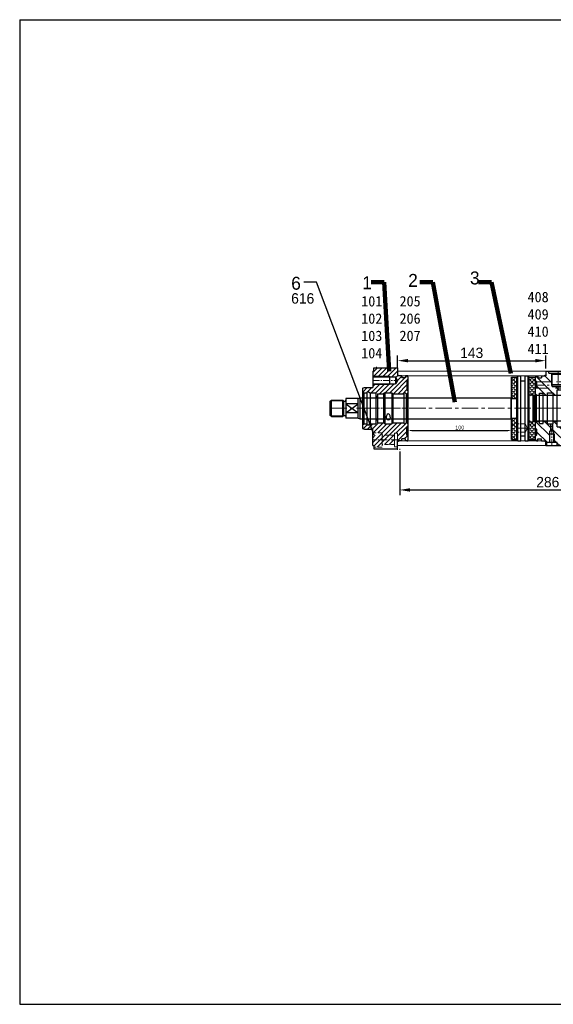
# Model space of a CAD drawing. Header units: millimetres. Extents: x -659 to 2491, y 7246 to 8205.
# Tile 1 of 4: x -659 to -144, y 7255 to 8205. Entities that reach past the tile are written whole.
import ezdxf

# ---------------------------------------------------------------- set-up
doc = ezdxf.new("R2010")
doc.units = ezdxf.units.MM
doc.header["$MEASUREMENT"] = 0
doc.linetypes.add('CENTER', pattern=[50.8, 31.75, -6.35, 6.35, -6.35])
doc.linetypes.add('DASHED', pattern=[19.05, 12.7, -6.35])
doc.layers.get('Defpoints').update_dxf_attribs({"lineweight": 25})
for name, color, linetype, lineweight in [('图层1', 7, 'Continuous', 25), ('图层2', 3, 'CENTER', 13), ('图层3', 2, 'Continuous', 13), ('图层4', 1, 'Continuous', 30), ('图层5', 5, 'DASHED', 13), ('图层7', 4, 'Continuous', 13)]:
    doc.layers.add(name, color=color, linetype=linetype, lineweight=lineweight)
doc.dimstyles.new('ISO-25', dxfattribs={"dimscale": 2, "dimtxt": 2.5, "dimasz": 2.5, "dimexe": 1.25, "dimexo": 0.625, "dimtad": 1, "dimtxsty": 'Standard', "dimcen": 2.5, "dimadec": 0, "dimazin": 0, "dimtfac": 1, "dimtmove": 0, "dimatfit": 3, "dimfxl": 1, "dimarcsym": 0})
pattern_1 = [(45, (74.333, 7987.242), (-1.975656, 1.975656), [2.032, -0.762]), (135, (74.333, 7987.242), (-1.975656, -1.975656), [2.032, -0.762])]

# ---------------------------------------------------------------- blocks, each defined once
blk = doc.blocks.new('02特殊前法兰')
at = {"layer": '图层7'}
h = blk.add_hatch(dxfattribs=at)
h.set_pattern_fill('ANSI31', color=256)
h.set_pattern_definition([(45, (-18114.527, 4885.2866), (-2.24506403, 2.24506403), [])])
h.paths.add_polyline_path([(32, 23.7), (26, 23.7), (26, 23), (10, 23), (10, 20), (2, 20), (0, 19.46), (0, 15.87), (1.5, 15), (4.2, 15, -0.547394), (5.85, 15.85), (7.32, 15), (13, 15), (13, 10.2), (14.5, 10.2), (14.5, 14), (20.5, 14), (21.5, 15), (28.5, 15), (29.5, 14), (39.9, 14, -0.912871), (42.1, 14), (43, 14), (44, 15), (44, 17), (43, 18), (43, 26), (44, 27), (44, 30.5, 0.414214), (43, 31.5), (41.6, 31.5), (41.6, 29.4), (38, 29.4), (38, 31.5), (34, 31.5), (34, 36), (34, 39), (11, 39), (11, 36), (10, 36), (10, 31), (26, 31), (26, 30.3), (32, 30.3), (33.91, 27)])
h.paths.add_polyline_path([(15.45, -23.51), (19, -23.51), (19, -26.01), (31, -26.01), (31, -24.01), (34, -24.01), (34, -30.51), (34, -31.5), (38, -31.5), (38, -29.4), (41.6, -29.4), (41.6, -31.5), (43, -31.5, 0.414214), (44, -30.5), (44, -27), (43, -26), (43, -18), (44, -17), (44, -15), (43, -14), (42.1, -14, -0.912871), (39.9, -14), (29.5, -14), (28.5, -15), (21.5, -15), (20.5, -14), (17.38, -14, -0.072973), (17.82, -16.95, -0.174896)])
h.paths.add_polyline_path([(17.82, -16.95, 0.072973), (17.38, -14), (14.5, -14), (14.5, -10.2), (13, -10.2), (13, -15), (7.32, -15), (5.85, -15.85, -0.547394), (4.2, -15), (1.5, -15), (0, -15.87), (0, -19.46), (2, -20), (10, -20), (10, -23.51), (15.45, -23.51, 0.174896)])
h.paths.add_polyline_path([(19, -26.01), (19, -23.51), (15.45, -23.51, -0.160499), (10, -26.93), (10, -30.51), (19, -30.51)])
h.paths.add_polyline_path([(19, -30.51), (31, -30.51), (31, -26.01), (19, -26.01)])
h.paths.add_polyline_path([(31, -35.01), (31, -30.51), (19, -30.51), (19, -35.01)])
h.paths.add_polyline_path([(24.67, -32.55), (33.83, -32.55), (33.83, -37.97), (24.67, -37.97)], flags=9)
h.paths.add_polyline_path([(19, -35.01), (19, -30.51), (10, -30.51), (10, -36), (11, -36), (11, -37.51), (19, -37.51)])
h.paths.add_polyline_path([(34.07, 26.54), (39.66, 21.54), (36.04, 17.51), (30.45, 22.51)], flags=24)
h.paths.add_polyline_path([(16.54, -14.56), (19.46, -14.56), (19.46, -19.56), (16.54, -19.56)], flags=24)
h.paths.add_polyline_path([(29.5, -22.05), (32.5, -22.05), (32.5, -24.3), (29.5, -24.3)], flags=24)
h.paths.add_polyline_path([(29.5, -20.05), (34.75, -20.05), (34.75, -22.55), (29.5, -22.55)], flags=24)
h.paths.add_polyline_path([(20.5, -20.3), (29.67, -20.3), (29.67, -24.47), (20.5, -24.47)], flags=24)
h.paths.add_polyline_path([(23.54, -14.56), (26.46, -14.56), (26.46, -19.56), (23.54, -19.56)], flags=24)
at = {"layer": '图层1'}
for p, q in [((11, 39), (34, 39)), ((11, 36), (11, 39)), ((34, 39), (34, 31.5)), ((10, 36), (10, 20)), ((10, 30.3), (32, 30.3)), ((26, 31), (26, 23)), ((33.91, 27), (32, 30.3)), ((32, 30.3), (32, 23.7)), ((34, 36), (34, 31.5)), ((38, 31.5), (34, 31.5)), ((38, 31.5), (38, 29.4)), ((41.6, 29.4), (38, 29.4)), ((41.6, 31.5), (41.6, 29.4)), ((43, 31.5), (41.6, 31.5)), ((44, 30.5), (44, 15)), ((0, 19.46), (2, 20)), ((0, 19.46), (0, -19.46)), ((2, 20), (10, 20)), ((10, 23.7), (32, 23.7)), ((33.91, 27), (32, 23.7)), ((44, 27), (43, 26)), ((43, 26), (43, 18)), ((0.02, 15.85), (1.5, 15)), ((1.5, 15), (4.2, 15)), ((1.5, 15), (1.5, -15)), ((4.2, 15), (4.2, -15)), ((5.85, 15.85), (7.32, 15)), ((7.32, 15), (7.32, -15)), ((7.32, 15), (13, 15)), ((13, 15), (13, -15)), ((13, 10.2), (14.5, 10.2)), ((14.5, 14), (14.5, -14)), ((14.5, 14), (20.5, 14)), ((21.5, 15), (20.5, 14)), ((20.5, 14), (20.5, -14)), ((21.5, 15), (21.5, -15)), ((21.5, 15), (28.5, 15)), ((28.5, 15), (28.5, -15)), ((28.5, 15), (29.5, 14)), ((29.5, 14), (39.9, 14)), ((29.5, 14), (29.5, -14)), ((39.9, 14), (39.9, -14)), ((42.1, 14), (42.1, -14)), ((42.1, 14), (43, 14)), ((43, 18), (44, 17)), ((44, 15), (43, 14)), ((43, 14), (43, -14)), ((44, 15), (44, -30.5)), ((0, -15.87), (1.5, -15)), ((1.5, -15), (4.2, -15)), ((5.85, -15.85), (7.32, -15)), ((7.32, -15), (13, -15)), ((13, -10.2), (14.5, -10.2)), ((14.5, -14), (20.5, -14)), ((21.5, -15), (20.5, -14)), ((21.5, -15), (28.5, -15)), ((28.5, -15), (29.5, -14)), ((29.5, -14), (39.9, -14)), ((42.1, -14), (43, -14)), ((44, -15), (43, -14)), ((43, -18), (44, -17)), ((43, -26), (43, -18)), ((0, -19.46), (2, -20)), ((2, -20), (10, -20)), ((10, -36), (10, -20)), ((44, -27), (43, -26)), ((11, -36), (11, -39)), ((34, -39), (34, -31.5)), ((38, -31.5), (34, -31.5)), ((34, -36), (34, -31.5)), ((38, -31.5), (38, -29.4)), ((41.6, -29.4), (38, -29.4)), ((41.6, -31.5), (41.6, -29.4)), ((43, -31.5), (41.6, -31.5)), ((11, -39), (34, -39))]:
    blk.add_line(p, q, dxfattribs=at)
at = {"layer": '图层1', "ltscale": 0.2}
for p, q in [((10, 36), (11, 36)), ((10, -36), (11, -36))]:
    blk.add_line(p, q, dxfattribs=at)
at = {"layer": '图层1'}
for centre, radius, start, end in [((43, 30.5), 1, 0, 90), ((5.3, 14.9), 1.1, 60, 174.78409), ((41, 13.9), 1.1, 5.21591, 174.78409), ((5.3, -14.9), 1.1, 185.21591, 300), ((41, -13.9), 1.1, 185.21591, 354.78409), ((43, -30.5), 1, 270, 0)]:
    blk.add_arc(centre, radius, start, end, dxfattribs=at)
for major_axis, ratio in [((0, -3.6), 0.555556), ((0, 2.1), 0.952381)]:
    blk.add_ellipse((25, -9), major_axis=major_axis, ratio=ratio, start_param=1.570796, end_param=4.712389, dxfattribs=at)
at = {"layer": '图层2', "ltscale": 0.2}
for p, q in [((10, 27), (33.91, 27)), ((0, 0), (44, 0)), ((34, -30.51), (10, -30.51))]:
    blk.add_line(p, q, dxfattribs=at)
at = {"layer": '图层5', "ltscale": 0.3}
for p, q in [((19, -23.51), (10, -23.51)), ((31, -26.01), (19, -26.01)), ((34, -24.01), (31, -24.01)), ((19, -37.51), (11, -37.51)), ((31, -35.01), (19, -35.01)), ((34, -37.01), (31, -37.01))]:
    blk.add_line(p, q, dxfattribs=at)
at = {"layer": '图层5'}
for p, q in [((19, -23.51), (19, -37.51)), ((31, -24.01), (31, -37.01)), ((34, -31.5), (34, -24.01))]:
    blk.add_line(p, q, dxfattribs=at)
at = {"layer": '图层7'}
for p, q in [((10, 31), (26, 31)), ((10, 23), (26, 23))]:
    blk.add_line(p, q, dxfattribs=at)
blk = doc.blocks.new('02高压腔')
at = {"layer": '图层7'}
h = blk.add_hatch(dxfattribs=at)
h.set_pattern_fill('ANSI31', color=256, scale=50, style=0)
h.set_pattern_definition([(45, (-1675.5264, -430.4834), (-4.419417, 4.419417), [])])
h.paths.add_polyline_path([(93.7, 13.5), (93.7, 19.05), (96, 19.05), (96, 23), (95, 24), (89, 24), (89, 36), (53, 36), (53, 34), (48.7, 34), (48.5, 33.8), (48.5, 22.64), (47.7, 22.64), (47.7, 17), (45, 15.44), (45, 13.5)])
h.paths.add_polyline_path([(17.9, 22), (17, 21.48), (17, 15), (17.2, 15), (17.2, 12.6), (21.2, 12.6), (21.2, 17.85), (25.4, 17.85), (25.4, 12.6), (28.8, 12.6), (28.8, 17.85), (33, 17.85), (33, 12.6), (36.2, 12.6), (36.2, 12.5, -0.414214), (37.2, 13.5), (39, 13.5), (39, 15.44), (36.3, 17), (36.3, 22.64), (35.5, 22.64), (35.5, 33.8), (35.3, 34), (31, 34), (31, 36), (21, 36), (21, 33), (18.5, 33), (18.5, 25), (17.9, 25)])
h.paths.add_polyline_path([(12.76, 15.48), (18.17, 15.48), (18.17, 10.48), (12.76, 10.48)], flags=9)
h.paths.add_polyline_path([(11, 33), (11, 36), (10, 36), (10, 31.5), (6, 31.5), (6, 29.4), (2.4, 29.4), (2.4, 31.5), (1, 31.5), (0, 30.5), (0, 27), (1.5, 25.5), (1.5, 20.5), (0, 19), (0, 13.6), (1, 12.6), (4, 12.6), (4, 14.6), (7.6, 14.6), (7.6, 12.6), (11.6, 12.6), (11.6, 15), (15, 15), (15, 21.48), (14.1, 22), (14.1, 25), (13.5, 25), (13.5, 33)])
h.paths.add_polyline_path([(63.5, -23), (63.5, -33.8), (63.7, -34), (68, -34), (68, -36), (89, -36), (89, -24), (95, -24), (96, -23), (96, -19.05), (93.7, -19.05), (93.7, -13.5), (37.2, -13.5, -0.414214), (36.2, -12.5), (36.2, -12.6), (33, -12.6), (33, -17.85), (28.8, -17.85), (28.8, -12.6), (25.4, -12.6), (25.4, -17.85), (21.2, -17.85), (21.2, -12.6), (17.2, -12.6), (17.2, -15), (11.6, -15), (11.6, -12.6), (7.6, -12.6), (7.6, -14.6), (4, -14.6), (4, -12.6), (1, -12.6), (0, -13.6), (0, -19), (0.5, -19.5), (22, -19.5), (57, -19.5), (62, -19.5), (63.73, -22.5), (63.5, -22.9)])
h.paths.add_polyline_path([(28.5, -33.8), (28.7, -34), (31, -34), (31, -36), (46, -36), (46, -34), (50.3, -34), (50.5, -33.8), (50.5, -25.5), (28.5, -25.5)])
h.paths.add_polyline_path([(37.17, -36.52), (37.17, -33.6), (42.17, -33.6), (42.17, -36.52)], flags=9)
h.paths.add_polyline_path([(0, -30.5), (1, -31.5), (2.4, -31.5), (2.4, -29.4), (6, -29.4), (6, -31.5), (10, -31.5), (10, -36), (13, -36), (13, -34), (15.3, -34), (15.5, -33.8), (15.5, -25.5), (1.5, -25.5), (0, -27)])
h.paths.add_polyline_path([(16.3, -23), (16.3, -22.5), (1.5, -22.5), (1.5, -25.5), (15.5, -25.5), (15.5, -23)])
h.paths.add_polyline_path([(22, -21), (22, -19.5), (0.5, -19.5), (1.5, -20.5), (1.5, -22.5), (16.3, -22.5), (16.3, -21)])
h.paths.add_polyline_path([(57, -21), (57, -19.5), (22, -19.5), (22, -21), (27.7, -21), (27.7, -22.5), (51.3, -22.5), (51.3, -21)])
h.paths.add_polyline_path([(50.5, -25.5), (50.5, -23), (51.3, -23), (51.3, -22.5), (27.7, -22.5), (27.7, -23), (28.5, -23), (28.5, -25.5)])
h.paths.add_polyline_path([(59.22, 23.21), (59.22, 27.79), (64.22, 27.79), (64.22, 23.21)], flags=24)
h.paths.add_polyline_path([(20.48, 33.04), (20.48, 35.96), (25.48, 35.96), (25.48, 33.04)], flags=24)
h.paths.add_polyline_path([(24.74, 26.71), (24.74, 31.29), (29.74, 31.29), (29.74, 26.71)], flags=24)
h.paths.add_polyline_path([(73.24, -31.79), (73.24, -27.21), (78.24, -27.21), (78.24, -31.79)], flags=24)
h.paths.add_polyline_path([(78.96, -30.79), (78.96, -26.21), (83.96, -26.21), (83.96, -30.79)], flags=24)
at = {"layer": '图层1'}
for p, q in [((1, 31.5), (0, 30.5)), ((0, 30.5), (0, -30.5)), ((1, 31.5), (2.4, 31.5)), ((2.4, 31.5), (2.4, 29.4)), ((2.4, 29.4), (6, 29.4)), ((6, 31.5), (6, 29.4)), ((6, 31.5), (10, 31.5)), ((10, 36), (89, 36)), ((10, 36), (10, 31.5)), ((53, 34), (31, 34)), ((36.3, 33), (35.3, 34)), ((47.7, 33), (36.3, 33)), ((47.7, 33), (48.7, 34)), ((89, 36), (89, 24)), ((0, 27), (1.5, 25.5)), ((1.5, 20.5), (0, 19)), ((1.5, 25.5), (1.5, 20.5)), ((14.1, 22), (15, 21.48)), ((15, 21.48), (17, 21.48)), ((17.9, 22), (17, 21.48)), ((35.5, 22.64), (48.5, 22.64)), ((89, 24), (95, 24)), ((93.7, 19.05), (93.7, -19.05)), ((93.7, 19.05), (96, 19.05)), ((95, 24), (96, 23)), ((96, 23), (96, -23)), ((0, 13.6), (1, 12.6)), ((1, 12.6), (1, -12.6)), ((1, 12.6), (4, 12.6)), ((4, 14.6), (4, -14.6)), ((4, 14.6), (7.6, 14.6)), ((7.6, 14.6), (7.6, -14.6)), ((7.6, 12.6), (11.6, 12.6)), ((11.6, 15), (11.6, -15)), ((11.6, 15), (17.2, 15)), ((17.2, 15), (17.2, -15)), ((17.2, 12.6), (21.2, 12.6)), ((21.2, 17.85), (21.2, -17.85)), ((21.2, 17.85), (25.4, 17.85)), ((25.4, 17.85), (25.4, -17.85)), ((25.4, 12.6), (28.8, 12.6)), ((28.8, 17.85), (28.8, -17.85)), ((28.8, 17.85), (33, 17.85)), ((33, 17.85), (33, -17.85)), ((33, 12.6), (36.2, 12.6)), ((36.2, 12.5), (36.2, -12.5)), ((36.3, 17), (39, 15.44)), ((36.3, 17), (47.7, 17)), ((37.2, 13.5), (93.7, 13.5)), ((39, 15.44), (45, 15.44)), ((47.7, 17), (45, 15.44)), ((1, -12.6), (0, -13.6)), ((0, -19), (1.5, -20.5)), ((1, -12.6), (4, -12.6)), ((4, -14.6), (7.6, -14.6)), ((7.6, -12.6), (11.6, -12.6)), ((11.6, -15), (17.2, -15)), ((17.2, -12.6), (21.2, -12.6)), ((21.2, -17.85), (25.4, -17.85)), ((25.4, -12.6), (28.8, -12.6)), ((28.8, -17.85), (33, -17.85)), ((33, -12.6), (36.2, -12.6)), ((37.2, -13.5), (93.7, -13.5)), ((1.5, -25.5), (0, -27)), ((1.5, -20.5), (1.5, -25.5)), ((15.5, -23), (28.5, -23)), ((16.3, -21), (27.7, -21)), ((50.5, -23), (63.5, -23)), ((51.3, -21), (62.7, -21)), ((89, -36), (89, -24)), ((89, -24), (95, -24)), ((93.7, -19.05), (96, -19.05)), ((95, -24), (96, -23)), ((1, -31.5), (0, -30.5)), ((1, -31.5), (2.4, -31.5)), ((2.4, -31.5), (2.4, -29.4)), ((2.4, -29.4), (6, -29.4)), ((6, -31.5), (6, -29.4)), ((6, -31.5), (10, -31.5)), ((10, -36), (10, -31.5)), ((10, -36), (89, -36)), ((13, -34), (31, -34)), ((16.3, -33), (15.3, -34)), ((16.3, -33), (27.7, -33)), ((27.7, -33), (28.7, -34)), ((46, -34), (68, -34)), ((51.3, -33), (50.3, -34)), ((51.3, -33), (62.7, -33)), ((62.7, -33), (63.7, -34))]:
    blk.add_line(p, q, dxfattribs=at)
at = {"layer": '图层1', "ltscale": 0.5}
for p, q in [((11, 36), (11, 33)), ((14.1, 33), (14.1, 22)), ((17.9, 33), (17.9, 22)), ((21, 36), (21, 33)), ((15, 21.48), (15, 15)), ((17, 21.48), (17, 15)), ((39, 15.44), (39, 13.5)), ((45, 15.44), (45, 13.5))]:
    blk.add_line(p, q, dxfattribs=at)
at = {"layer": '图层1', "ltscale": 3}
for p, q in [((21, 33), (11, 33)), ((18.5, 25), (13.5, 25)), ((17.9, 22), (14.1, 22))]:
    blk.add_line(p, q, dxfattribs=at)
at = {"layer": '图层1', "ltscale": 0.2}
for p, q in [((31, 36), (31, 34)), ((36.3, 17), (36.3, 33)), ((47.7, 17), (47.7, 33)), ((53, 36), (53, 34)), ((16.3, -21), (16.3, -33)), ((27.7, -21), (27.7, -33)), ((51.3, -21), (51.3, -33)), ((62.7, -21), (62.7, -33)), ((13, -34), (13, -36)), ((31, -34), (31, -36)), ((46, -34), (46, -36)), ((68, -34), (68, -36))]:
    blk.add_line(p, q, dxfattribs=at)
at = {"layer": '图层1'}
for centre, start, end in [((37.2, 12.5), 90, 180), ((37.2, -12.5), 180, 270)]:
    blk.add_arc(centre, 1, start, end, dxfattribs=at)
at = {"layer": '图层2', "ltscale": 0.2}
for p, q in [((16, 36), (16, 15)), ((42, 13.5), (42, 36))]:
    blk.add_line(p, q, dxfattribs=at)
at = {"layer": '图层2', "ltscale": 0.3}
for p, q in [((0, 0), (96, 0)), ((0, -22.5), (63.73, -22.5)), ((22, -36), (22, -19.5)), ((57, -36), (57, -19.5))]:
    blk.add_line(p, q, dxfattribs=at)
at = {"layer": '图层5'}
for p, q in [((0.5, -19.5), (62, -19.5)), ((1.5, -25.5), (62, -25.5)), ((62, -19.5), (63.73, -22.5)), ((62, -25.5), (63.73, -22.5))]:
    blk.add_line(p, q, dxfattribs=at)
at = {"layer": '图层5', "ltscale": 0.3}
blk.add_line((62, -25.5), (62, -19.5), dxfattribs=at)
at = {"layer": '图层7', "ltscale": 0.5}
for p, q in [((13.5, 33), (13.5, 25)), ((18.5, 33), (18.5, 25))]:
    blk.add_line(p, q, dxfattribs=at)
at = {"layer": '图层7', "ltscale": 0.2}
for p, q in [((35.5, 22.64), (35.5, 33.8)), ((48.5, 22.64), (48.5, 33.8)), ((15.5, -23), (15.5, -33.8)), ((28.5, -23), (28.5, -33.8)), ((50.5, -23), (50.5, -33.8)), ((63.5, -23), (63.5, -33.8))]:
    blk.add_line(p, q, dxfattribs=at)
blk = doc.blocks.new('02活塞杆')
at = {"layer": '图层1'}
for p, q in [((19491.43, -4911.89), (19490.43, -4912.89)), ((19490.43, -4912.89), (19490.43, -4973.29)), ((19491.43, -4911.89), (19494.43, -4911.89)), ((19491.43, -4911.89), (19491.43, -4974.29)), ((19494.43, -4911.89), (19494.43, -4974.29)), ((19494.43, -4916.59), (19498.43, -4916.59)), ((19498.43, -4911.89), (19498.43, -4974.29)), ((19498.43, -4911.89), (19501.43, -4911.89)), ((19501.43, -4911.89), (19502.43, -4912.89)), ((19501.43, -4911.89), (19501.43, -4974.29)), ((19502.43, -4912.89), (19502.43, -4973.29)), ((19506.43, -4930.09), (19506.43, -4956.09)), ((19507.43, -4931.09), (19507.43, -4955.09)), ((19507.43, -4955.09), (19507.43, -4931.09)), ((19491.43, -4974.29), (19490.43, -4973.29)), ((19491.43, -4974.29), (19494.43, -4974.29)), ((19494.43, -4969.59), (19498.43, -4969.59)), ((19498.43, -4974.29), (19501.43, -4974.29)), ((19502.43, -4973.29), (19501.43, -4974.29))]:
    blk.add_line(p, q, dxfattribs=at)
at = {"layer": '图层1', "ltscale": 0.3}
for p, q in [((19502.43, -4930.09), (19506.43, -4930.09)), ((19507.43, -4931.09), (19506.43, -4930.09)), ((19502.43, -4956.09), (19506.43, -4956.09)), ((19507.43, -4955.09), (19506.43, -4956.09))]:
    blk.add_line(p, q, dxfattribs=at)
at = {"layer": '图层2', "ltscale": 0.5}
blk.add_line((19500.74, -4924.09), (19490.43, -4924.09), dxfattribs=at)
at = {"layer": '图层5', "ltscale": 0.3}
for p, q in [((19498.43, -4920.09), (19490.43, -4920.09)), ((19498.43, -4928.09), (19490.43, -4928.09))]:
    blk.add_line(p, q, dxfattribs=at)
at = {"layer": '图层5'}
for p, q in [((19498.43, -4920.09), (19498.43, -4928.09)), ((19498.43, -4920.09), (19500.74, -4924.09)), ((19498.43, -4928.09), (19500.74, -4924.09))]:
    blk.add_line(p, q, dxfattribs=at)
blk = doc.blocks.new('*D2953')
at = {"layer": 'Defpoints', "color": 0}
for p in [(-151.38, 7875.54), (-294.38, 7865.55), (-151.38, 7865.55)]:
    blk.add_point(p, dxfattribs=at)
at = {"layer": '图层3', "color": 0, "lineweight": -2}
for p, q in [((-294.38, 7868.05), (-294.38, 7880.54)), ((-284.38, 7875.54), (-161.38, 7875.54)), ((-151.38, 7868.05), (-151.38, 7880.54))]:
    blk.add_line(p, q, dxfattribs=at)
at = {"layer": '图层3', "color": 0}
for points in [[(-284.38, 7877.2), (-284.38, 7873.87), (-294.38, 7875.54)], [(-161.38, 7873.87), (-161.38, 7877.2), (-151.38, 7875.54)]]:
    blk.add_solid(points, dxfattribs=at)
at = {"layer": '图层3', "color": 0, "insert": (-222.88, 7883.04), "char_height": 10, "attachment_point": 5}
blk.add_mtext('143', dxfattribs=at)
blk = doc.blocks.new('*D2955')
at = {"layer": 'Defpoints', "color": 0}
for p in [(-284.38, 7819.55), (-184.38, 7820.05), (-184.38, 7808.15)]:
    blk.add_point(p, dxfattribs=at)
at = {"layer": '图层3', "color": 0, "lineweight": -2}
for p, q in [((-284.38, 7818.61), (-284.38, 7806.28)), ((-184.38, 7819.11), (-184.38, 7806.28)), ((-280.63, 7808.15), (-188.13, 7808.15))]:
    blk.add_line(p, q, dxfattribs=at)
at = {"layer": '图层3', "color": 0}
for points in [[(-280.63, 7808.78), (-280.63, 7807.53), (-284.38, 7808.15)], [(-188.13, 7807.53), (-188.13, 7808.78), (-184.38, 7808.15)]]:
    blk.add_solid(points, dxfattribs=at)
at = {"layer": '图层3', "color": 0, "insert": (-234.38, 7810.96), "char_height": 3.75, "attachment_point": 5}
blk.add_mtext('100', dxfattribs=at)
blk = doc.blocks.new('*D2978')
at = {"layer": 'Defpoints', "color": 0}
for p in [(-292.38, 7790.55), (-6.38, 7784.55), (-6.38, 7750.79)]:
    blk.add_point(p, dxfattribs=at)
at = {"layer": '图层3', "color": 0, "lineweight": -2}
for p, q in [((-292.38, 7788.05), (-292.38, 7745.79)), ((-6.38, 7782.05), (-6.38, 7745.79)), ((-282.38, 7750.79), (-16.38, 7750.79))]:
    blk.add_line(p, q, dxfattribs=at)
at = {"layer": '图层3', "color": 0}
for points in [[(-282.38, 7752.46), (-282.38, 7749.12), (-292.38, 7750.79)], [(-16.38, 7749.12), (-16.38, 7752.46), (-6.38, 7750.79)]]:
    blk.add_solid(points, dxfattribs=at)
at = {"layer": '图层3', "color": 0, "insert": (-149.38, 7758.29), "char_height": 10, "attachment_point": 5}
blk.add_mtext('286', dxfattribs=at)

msp = doc.modelspace()

# ---------------------------------------------------------------- hatches: boundary and pattern name
at = {"layer": '图层7'}
h = msp.add_hatch(dxfattribs=at)
h.set_pattern_fill('ANGLE', color=256, scale=0.4, angle=315, style=0)
h.set_pattern_definition(pattern_1)
h.paths.add_polyline_path([(-179.383, 7799.551), (-184.383, 7799.551), (-184.383, 7820.051), (-180.383, 7820.051, -0.4142136), (-179.383, 7819.051)])
h.paths.add_polyline_path([(-179.383, 7840.051, -0.4142136), (-180.383, 7839.051), (-184.383, 7839.051), (-184.383, 7859.551), (-179.383, 7859.551)])
h = msp.add_hatch(dxfattribs=at)
h.set_pattern_fill('ANGLE', color=256, scale=0.4, angle=315, style=0)
h.set_pattern_definition(pattern_1)
h.paths.add_polyline_path([(-167.383, 7816.551, -0.4142136), (-166.383, 7817.551), (-161.383, 7817.551), (-161.383, 7799.551), (-167.383, 7799.551)])
h.paths.add_polyline_path([(-161.383, 7841.551), (-166.383, 7841.551, -0.4142136), (-167.383, 7842.551), (-167.383, 7859.551), (-161.383, 7859.551)])

# ---------------------------------------------------------------- linework, layer by layer
at = {"layer": '图层1'}
for p, q in [((-184.383, 7799.551), (-184.383, 7859.551)), ((-184.383, 7859.551), (-179.383, 7859.551)), ((-175.383, 7798.351), (-175.383, 7860.751)), ((-171.383, 7798.351), (-171.383, 7860.751)), ((-167.383, 7859.551), (-161.383, 7859.551)), ((-161.383, 7804.551), (-161.383, 7860.051)), ((-161.383, 7799.051), (-161.383, 7860.051)), ((-175.383, 7856.051), (-171.383, 7856.051)), ((-359.383, 7836.551), (-358.383, 7837.551)), ((-358.383, 7821.551), (-358.383, 7837.551)), ((-358.383, 7837.551), (-347.383, 7837.551)), ((-347.383, 7821.551), (-347.383, 7837.551)), ((-346.617, 7836.785), (-347.383, 7837.551)), ((-332.383, 7839.051), (-344.383, 7839.051)), ((-344.383, 7839.051), (-344.383, 7820.051)), ((-332.383, 7839.051), (-330.517, 7839.551)), ((-332.383, 7820.051), (-332.383, 7839.051)), ((-330.517, 7839.551), (-184.883, 7839.551)), ((-330.517, 7819.551), (-330.517, 7839.551)), ((-184.383, 7839.051), (-184.883, 7839.551)), ((-184.883, 7819.551), (-184.883, 7839.551)), ((-184.383, 7839.051), (-180.383, 7839.051)), ((-24.446, 7842.051), (-162.883, 7842.051)), ((-359.383, 7822.551), (-359.383, 7836.551)), ((-346.383, 7822.479), (-346.383, 7836.623)), ((-346.052, 7836.551), (-345.183, 7836.551)), ((-332.383, 7833.794), (-344.383, 7833.794)), ((-344.383, 7825.309), (-332.383, 7833.794)), ((-344.383, 7833.794), (-332.383, 7825.309)), ((-358.383, 7821.551), (-359.383, 7822.551)), ((-358.383, 7821.551), (-347.383, 7821.551)), ((-346.617, 7822.317), (-347.383, 7821.551)), ((-346.052, 7822.551), (-345.183, 7822.551)), ((-332.383, 7825.309), (-344.383, 7825.309)), ((-332.383, 7820.051), (-344.383, 7820.051)), ((-332.383, 7820.051), (-330.517, 7819.551)), ((-330.517, 7819.551), (-184.883, 7819.551)), ((-184.383, 7820.051), (-184.883, 7819.551)), ((-184.383, 7820.051), (-180.383, 7820.051)), ((-24.446, 7817.051), (-162.883, 7817.051)), ((-184.383, 7799.551), (-179.383, 7799.551)), ((-175.383, 7803.051), (-171.383, 7803.051)), ((-167.383, 7799.551), (-161.383, 7799.551))]:
    msp.add_line(p, q, dxfattribs=at)
for centre, radius, start, end in [((-180.383, 7840.051), 1, 270, 0), ((-346.052, 7837.351), 0.8, 225, 270), ((-345.183, 7837.351), 0.8, 270, 0), ((-346.052, 7821.751), 0.8, 90, 135), ((-345.183, 7821.751), 0.8, 0, 90), ((-180.383, 7819.051), 1, 0, 90)]:
    msp.add_arc(centre, radius, start, end, dxfattribs=at)
at = {"layer": '图层2', "ltscale": 0.5}
msp.add_line((-359.383, 7829.551), (364.117, 7829.551), dxfattribs=at)
at = {"layer": '图层3'}
for p, q in [((-314.683, 7868.551), (-314.683, 7869.489)), ((-294.383, 7868.551), (-294.383, 7869.489)), ((-294.383, 7790.551), (-294.383, 7789.461)), ((-292.383, 7790.551), (-292.383, 7789.461))]:
    msp.add_line(p, q, dxfattribs=at)
at = {"layer": '图层4'}
for p, q in [((-659.383, 8204.529), (740.617, 8204.529)), ((-659.383, 8204.529), (-659.383, 7254.529)), ((-659.383, 7254.529), (740.617, 7254.529)), ((-209.383, 7254.529), (740.617, 7254.529))]:
    msp.add_line(p, q, dxfattribs=at)
at = {"layer": '图层7'}
for p, q in [((-294.383, 7865.551), (-151.383, 7865.551)), ((-294.383, 7865.551), (-294.383, 7861.961)), ((-291.883, 7861.051), (-294.383, 7861.961)), ((-291.883, 7861.051), (-153.883, 7861.051)), ((-153.883, 7861.051), (-151.383, 7861.961)), ((-151.383, 7861.961), (-151.383, 7865.551)), ((-359.133, 7836.801), (-346.633, 7836.801)), ((-359.133, 7822.301), (-346.633, 7822.301)), ((-291.883, 7798.051), (-294.383, 7797.141)), ((-294.383, 7793.551), (-294.383, 7797.141)), ((-294.383, 7793.551), (-151.383, 7793.551)), ((-291.883, 7798.051), (-153.883, 7798.051)), ((-153.883, 7798.051), (-151.383, 7797.141)), ((-151.383, 7797.141), (-151.383, 7793.551))]:
    msp.add_line(p, q, dxfattribs=at)

# ---------------------------------------------------------------- block references
msp.add_blockref('02特殊前法兰', (-328.383, 7829.551), dxfattribs=at)
at = {"layer": '图层7', "xscale": -1, "rotation": 180}
for name, p in [('02高压腔', (-161.383, 7829.551)), ('02活塞杆', (-19669.812, 2886.46))]:
    msp.add_blockref(name, p, dxfattribs=at)

# ---------------------------------------------------------------- texts
at = {"layer": '图层3', "char_height": 12.5, "attachment_point": 1}
for s, insert in [('3', (-224.562, 7961.614)), ('6', (-397.143, 7956.505)), ('1', (-328.597, 7956.998)), ('2', (-284.218, 7959.247))]:
    msp.add_mtext(s, dxfattribs=dict(at, insert=insert))
at = {"layer": '图层3', "char_height": 10, "width": 54.65482, "attachment_point": 1}
for s, insert in [('{\\fSimSun|b0|i0|c134|p54;408\\P409\\P410\\P411\\P}', (-168.943, 7941.955)), ('616', (-397.202, 7940.61)), ('{\\fSimSun|b0|i0|c134|p54;101\\P102\\P103\\P104}', (-329.567, 7937.846)), ('{\\fSimSun|b0|i0|c134|p54;205\\P206\\P207}', (-292.576, 7937.901))]:
    msp.add_mtext(s, dxfattribs=dict(at, insert=insert))

# ---------------------------------------------------------------- dimensions: what is measured, and where the dimension line sits
at = {"layer": '图层3'}
for base, p1, p2, override, picture, middle in [((-151.383, 7875.537), (-294.383, 7865.551), (-151.383, 7865.551), {"dimscale": 4, "dimtxsty": 'Standard'}, '*D2953', (-222.883, 7883.037)), ((-184.383, 7808.152), (-284.383, 7819.551), (-184.383, 7820.051), {"dimscale": 1.5, "dimdec": 0}, '*D2955', (-234.383, 7810.964)), ((-6.383, 7750.789), (-292.383, 7790.551), (-6.383, 7784.551), {"dimscale": 4}, '*D2978', (-149.383, 7758.289))]:
    dim = msp.add_linear_dim(base=base, p1=p1, p2=p2, dimstyle='ISO-25', override=override, dxfattribs=at)
    dim.commit()
    dim.dimension.update_dxf_attribs({"geometry": picture, "text_midpoint": middle})

# ---------------------------------------------------------------- leaders
at = {"layer": '图层3', "annotation_type": 0, "has_hookline": 1, "hookline_direction": 1}
for points, override, text_width in [([(-316.987, 7803.564), (-372.632, 7951.146), (-385.132, 7951.146)], {"dimscale": 5, "dimgap": 0.625, "dimtad": 0}, 8.333), ([(-302.581, 7865.437), (-307.392, 7951.146), (-319.892, 7951.146)], {"dimscale": 5, "dimtxt": 2.5, "dimasz": 2.5, "dimgap": 0.625, "dimtad": 0, "dimtxsty": 'Standard', "dimclrd": 0, "dimlwd": 65534}, 4.167), ([(-239.298, 7835.615), (-260.368, 7951.146), (-272.868, 7951.146)], {"dimscale": 5, "dimtxt": 2.5, "dimasz": 2.5, "dimgap": 0.625, "dimtad": 0, "dimtxsty": 'Standard', "dimclrd": 0, "dimlwd": 65534}, 8.333), ([(-185.103, 7863.168), (-203.729, 7951.146), (-216.229, 7951.146)], {"dimscale": 5, "dimtxt": 2.5, "dimasz": 2.5, "dimgap": 0.625, "dimtad": 0, "dimtxsty": 'Standard', "dimclrd": 0, "dimlwd": 65534}, 8.333)]:
    msp.add_leader(points, dimstyle='ISO-25', override=override, dxfattribs=dict(at, text_width=text_width))

doc.saveas('drawing.dxf')
